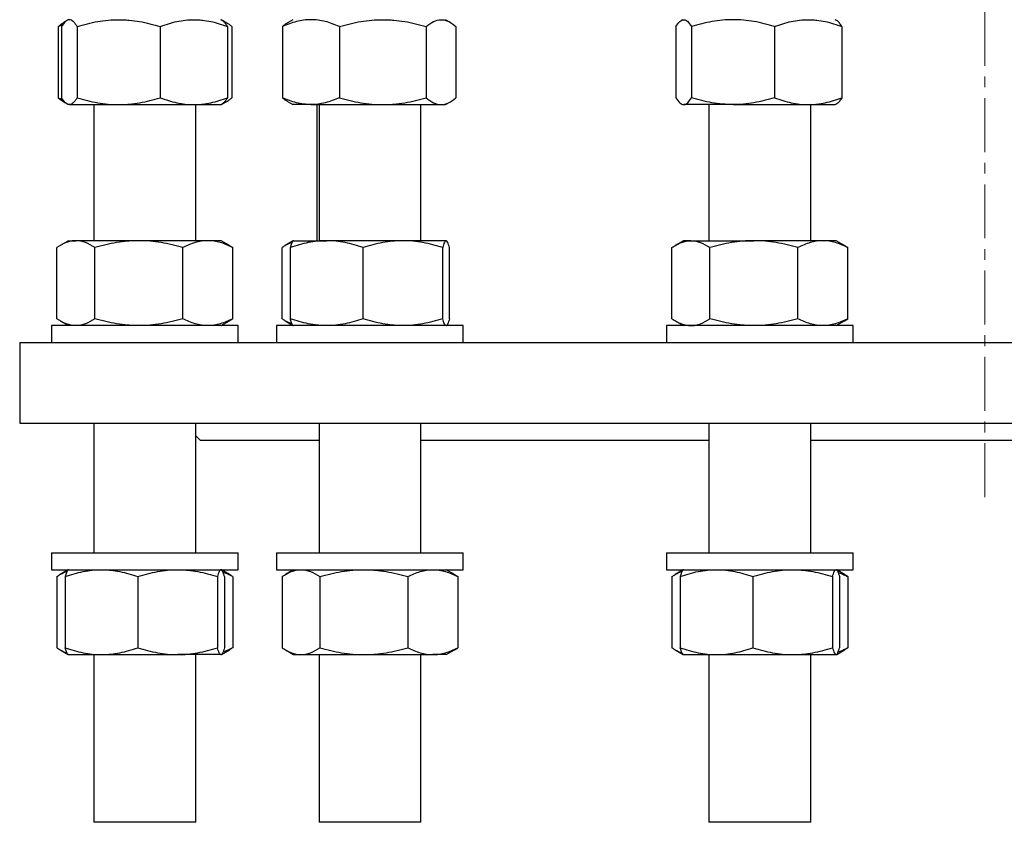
# Model space of a CAD drawing. Header units: millimetres. Extents: x 19 to 951, y 36 to 957.
# Tile 1 of 9: x 31 to 263, y 36 to 225. Entities that reach past the tile are written whole.
import ezdxf

# ---------------------------------------------------------------- set-up
doc = ezdxf.new("R2010")
doc.units = ezdxf.units.MM
doc.linetypes.add('CENTERX2', pattern=[20.32, 12.7, -2.54, 2.54, -2.54])
doc.layers.add('FORMAT', color=7, linetype='Continuous')

msp = doc.modelspace()

# ---------------------------------------------------------------- linework, layer by layer
at = {"color": 7, "linetype": 'Continuous', "lineweight": 25}
for p, q in [((40.49, 223.29), (41.56, 223.74)), ((40.49, 223.29), (40.49, 206.51)), ((41.26, 223.29), (41.26, 206.51)), ((42.18, 224.46), (41.81, 224.24)), ((42.82, 224.9), (42.52, 224.73)), ((44.94, 223.29), (44.94, 206.51)), ((64.5, 223.29), (64.5, 206.51)), ((79.11, 224.73), (78.82, 224.9)), ((80.07, 224.25), (78.94, 224.9)), ((80.37, 223.29), (80.37, 206.51)), ((81.4, 223.29), (81.4, 206.51)), ((93.31, 223.29), (93.31, 206.51)), ((95.77, 224.9), (94.64, 224.24)), ((106.73, 223.29), (106.73, 206.51)), ((127.19, 223.29), (127.19, 206.51)), ((132.9, 224.24), (131.77, 224.9)), ((134.22, 223.29), (134.22, 206.51)), ((186.05, 223.29), (186.05, 206.51)), ((187.61, 224.9), (187.31, 224.73)), ((189.73, 223.29), (189.73, 206.51)), ((209.29, 223.29), (209.29, 206.51)), ((223.9, 224.73), (223.61, 224.9)), ((225.16, 223.29), (225.16, 206.51)), ((40.49, 206.51), (41.56, 206.06)), ((41.81, 205.55), (42.18, 205.34)), ((42.52, 205.07), (42.82, 204.9)), ((43.1, 204.9), (42.82, 204.9)), ((43.1, 204.9), (54.72, 204.9)), ((48.88, 204.9), (48.88, 172.84)), ((54.72, 204.9), (72.44, 204.9)), ((72.44, 204.9), (78.82, 204.9)), ((72.88, 172.84), (72.88, 204.9)), ((78.82, 204.9), (79.11, 205.07)), ((78.82, 204.9), (78.94, 204.9)), ((78.94, 204.9), (80.07, 205.55)), ((94.64, 205.55), (95.77, 204.9)), ((100.02, 204.9), (95.77, 204.9)), ((100.02, 204.9), (116.96, 204.9)), ((101.39, 204.9), (101.39, 172.84)), ((101.94, 204.9), (101.94, 172.84)), ((116.96, 204.9), (130.71, 204.9)), ((125.94, 172.84), (125.94, 204.9)), ((130.71, 204.9), (131.77, 204.9)), ((131.77, 204.9), (132.9, 205.55)), ((187.31, 205.07), (187.61, 204.9)), ((187.61, 204.9), (187.89, 204.9)), ((199.51, 204.9), (187.89, 204.9)), ((193.84, 204.9), (193.84, 172.84)), ((199.51, 204.9), (217.23, 204.9)), ((217.23, 204.9), (223.61, 204.9)), ((217.84, 172.84), (217.84, 204.9)), ((223.61, 204.9), (223.9, 205.07)), ((42.88, 172.84), (40.93, 171.71)), ((42.88, 172.84), (44.64, 172.84)), ((59.48, 172.84), (44.64, 172.84)), ((75.72, 172.84), (59.48, 172.84)), ((78.88, 172.84), (75.72, 172.84)), ((80.83, 171.71), (78.88, 172.84)), ((95.88, 172.81), (93.99, 171.71)), ((95.94, 172.84), (95.88, 172.81)), ((95.94, 172.84), (103.75, 172.84)), ((121.7, 172.84), (103.75, 172.84)), ((131.88, 172.84), (121.7, 172.84)), ((131.94, 172.84), (131.88, 172.84)), ((132, 172.8), (131.94, 172.84)), ((187.84, 172.84), (185.88, 171.71)), ((189.6, 172.84), (187.84, 172.84)), ((189.6, 172.84), (204.44, 172.84)), ((220.68, 172.84), (204.44, 172.84)), ((223.84, 172.84), (220.68, 172.84)), ((225.79, 171.71), (223.84, 172.84)), ((40.16, 154.44), (40.16, 171.23)), ((49.12, 154.44), (49.12, 171.23)), ((69.84, 154.44), (69.84, 171.23)), ((81.6, 154.44), (81.6, 171.23)), ((93.22, 154.44), (93.22, 171.23)), ((95.18, 154.44), (95.18, 171.23)), ((112.32, 154.44), (112.32, 171.23)), ((131.08, 154.44), (131.08, 171.23)), ((132.69, 154.44), (132.69, 171.23)), ((185.11, 154.44), (185.11, 171.23)), ((194.08, 154.44), (194.08, 171.23)), ((214.8, 154.44), (214.8, 171.23)), ((225.79, 171.71), (226.56, 171.23)), ((226.56, 154.44), (226.56, 171.23)), ((40.93, 153.96), (42.88, 152.84)), ((78.88, 152.84), (80.83, 153.96)), ((93.99, 153.96), (95.88, 152.87)), ((185.88, 153.97), (187.84, 152.84)), ((223.84, 152.84), (225.79, 153.96)), ((225.79, 153.97), (226.56, 154.44)), ((38.88, 152.84), (38.88, 148.84)), ((82.88, 152.84), (38.88, 152.84)), ((82.88, 148.84), (82.88, 152.84)), ((91.94, 152.84), (91.94, 148.84)), ((135.94, 152.84), (91.94, 152.84)), ((95.88, 152.87), (95.94, 152.84)), ((131.94, 152.84), (132, 152.87)), ((135.94, 148.84), (135.94, 152.84)), ((183.84, 152.84), (183.84, 148.84)), ((185.47, 152.84), (183.84, 152.84)), ((227.84, 152.84), (185.47, 152.84)), ((227.84, 148.84), (227.84, 152.84)), ((31.39, 148.84), (31.39, 129.84)), ((31.39, 148.84), (486.39, 148.84)), ((31.39, 129.84), (486.39, 129.84)), ((48.88, 129.84), (48.88, 99.34)), ((72.88, 99.34), (72.88, 129.84)), ((101.94, 129.84), (101.94, 99.34)), ((125.94, 99.34), (125.94, 129.84)), ((193.84, 129.84), (193.84, 99.34)), ((217.84, 99.34), (217.84, 129.84)), ((72.88, 126.85), (73.89, 125.84)), ((73.89, 125.84), (101.94, 125.84)), ((125.94, 125.84), (193.84, 125.84)), ((217.84, 125.84), (299.95, 125.84)), ((38.88, 99.34), (38.88, 95.34)), ((38.88, 99.34), (44.28, 99.34)), ((44.28, 99.34), (82.88, 99.34)), ((82.88, 95.34), (82.88, 99.34)), ((91.94, 99.34), (91.94, 95.34)), ((91.94, 99.34), (106.78, 99.34)), ((106.78, 99.34), (135.94, 99.34)), ((135.94, 95.34), (135.94, 99.34)), ((183.84, 99.34), (183.84, 95.34)), ((183.84, 99.34), (210.04, 99.34)), ((210.04, 99.34), (227.84, 99.34)), ((227.84, 95.34), (227.84, 99.34)), ((38.88, 95.34), (44.28, 95.34)), ((42.82, 95.3), (40.94, 94.22)), ((42.88, 95.34), (42.82, 95.3)), ((44.28, 95.34), (82.88, 95.34)), ((78.94, 95.3), (78.88, 95.34)), ((80.81, 94.22), (78.96, 95.29)), ((91.94, 95.34), (106.78, 95.34)), ((95.94, 95.34), (94, 94.22)), ((106.78, 95.34), (135.94, 95.34)), ((133.87, 94.22), (131.94, 95.34)), ((183.84, 95.34), (210.04, 95.34)), ((187.77, 95.3), (185.9, 94.22)), ((187.84, 95.34), (187.77, 95.3)), ((210.04, 95.34), (227.84, 95.34)), ((223.9, 95.3), (223.84, 95.34)), ((225.77, 94.22), (223.94, 95.28)), ((40.16, 93.73), (40.16, 76.94)), ((42.11, 93.73), (42.11, 76.94)), ((59.23, 93.73), (59.23, 76.94)), ((78, 93.73), (78, 76.94)), ((79.65, 93.73), (79.65, 76.94)), ((81.6, 93.73), (81.6, 76.94)), ((93.22, 93.73), (93.22, 76.94)), ((102.15, 93.73), (102.15, 76.94)), ((122.87, 93.73), (122.87, 76.94)), ((133.87, 94.22), (134.66, 93.73)), ((134.66, 93.73), (134.66, 76.94)), ((185.12, 93.73), (185.12, 76.94)), ((187.07, 93.73), (187.07, 76.94)), ((204.19, 93.73), (204.19, 76.94)), ((222.95, 93.73), (222.95, 76.94)), ((224.6, 93.73), (224.6, 76.94)), ((226.56, 93.73), (226.56, 76.94)), ((133.87, 76.46), (134.66, 76.94)), ((40.94, 76.45), (42.82, 75.37)), ((42.82, 75.37), (42.88, 75.34)), ((42.88, 75.34), (50.67, 75.34)), ((48.88, 75.34), (48.88, 35.84)), ((50.67, 75.34), (68.61, 75.34)), ((78.82, 75.34), (68.61, 75.34)), ((72.88, 35.84), (72.88, 75.34)), ((78.82, 75.34), (78.88, 75.34)), ((78.88, 75.34), (78.94, 75.37)), ((78.96, 75.39), (80.81, 76.45)), ((94, 76.46), (95.94, 75.34)), ((95.94, 75.34), (97.68, 75.34)), ((97.68, 75.34), (112.51, 75.34)), ((101.94, 75.34), (101.94, 35.84)), ((112.51, 75.34), (128.76, 75.34)), ((125.94, 35.84), (125.94, 75.34)), ((131.94, 75.34), (128.76, 75.34)), ((131.94, 75.34), (133.87, 76.45)), ((185.9, 76.45), (187.77, 75.37)), ((187.77, 75.37), (187.84, 75.34)), ((187.84, 75.34), (195.63, 75.34)), ((193.84, 75.34), (193.84, 35.84)), ((195.63, 75.34), (213.57, 75.34)), ((213.57, 75.34), (223.78, 75.34)), ((217.84, 35.84), (217.84, 75.34)), ((223.84, 75.34), (223.78, 75.34)), ((223.84, 75.34), (223.9, 75.37)), ((223.94, 75.39), (225.77, 76.45)), ((71.37, 35.84), (48.88, 35.84)), ((72.88, 35.84), (71.37, 35.84)), ((125.94, 35.84), (101.94, 35.84)), ((217.84, 35.84), (193.84, 35.84))]:
    msp.add_line(p, q, dxfattribs=at)
for points, knots in [([(40.49, 223.29), (40.75, 223.51), (41.18, 223.87), (41.63, 224.13), (41.81, 224.24)], [0, 0, 0, 0, 0.593092, 1, 1, 1, 1]), ([(43.1, 224.9), (42.95, 224.9), (42.79, 224.86), (42.48, 224.71), (42.32, 224.6), (41.86, 224.18), (41.56, 223.78), (41.26, 223.29)], [0, 0, 0, 0, 0.25, 0.25, 0.5, 0.5, 1, 1, 1, 1]), ([(44.94, 223.29), (44.8, 223.54), (44.64, 223.76), (44.34, 224.16), (44.18, 224.33), (43.72, 224.75), (43.41, 224.9), (43.1, 224.9)], [0, 0, 0, 0, 0.25, 0.25, 0.5, 0.5, 1, 1, 1, 1]), ([(44.94, 223.29), (46.54, 223.78), (48.16, 224.19), (51.41, 224.75), (53.06, 224.9), (54.72, 224.9)], [0, 0, 0, 0, 0.5, 0.5, 1, 1, 1, 1]), ([(54.72, 224.9), (55.14, 224.9), (55.56, 224.89), (56.39, 224.85), (56.8, 224.82), (58.04, 224.71), (58.85, 224.61), (61.3, 224.19), (62.91, 223.78), (64.5, 223.29)], [0, 0, 0, 0, 0.125, 0.125, 0.25, 0.25, 0.5, 0.5, 1, 1, 1, 1]), ([(64.5, 223.29), (65.8, 223.78), (67.11, 224.19), (69.75, 224.75), (71.09, 224.9), (72.44, 224.9)], [0, 0, 0, 0, 0.5, 0.5, 1, 1, 1, 1]), ([(72.44, 224.9), (72.78, 224.9), (73.11, 224.89), (73.79, 224.85), (74.12, 224.82), (75.13, 224.71), (75.79, 224.61), (77.77, 224.19), (79.08, 223.78), (80.37, 223.29)], [0, 0, 0, 0, 0.125, 0.125, 0.25, 0.25, 0.5, 0.5, 1, 1, 1, 1]), ([(80.37, 223.29), (80.24, 223.5), (79.99, 223.9), (79.61, 224.33), (79.33, 224.61), (79.16, 224.69), (79.11, 224.72)], [0, 0, 0, 0, 0.3273098, 0.6049111, 0.8824797, 1, 1, 1, 1]), ([(79.27, 224.62), (79.32, 224.61), (79.59, 224.52), (80.08, 224.25), (80.74, 223.83), (81.18, 223.47), (81.4, 223.29)], [0, 0, 0, 0, 0.0657031, 0.3749256, 0.6874473, 1, 1, 1, 1]), ([(100.02, 224.9), (99.46, 224.9), (98.89, 224.86), (97.74, 224.71), (97.18, 224.6), (95.5, 224.18), (94.4, 223.78), (93.31, 223.29)], [0, 0, 0, 0, 0.25, 0.25, 0.5, 0.5, 1, 1, 1, 1]), ([(94.64, 224.24), (94.56, 224.19), (94.29, 224.05), (93.85, 223.73), (93.49, 223.44), (93.31, 223.29)], [0, 0, 0, 0, 0.180975, 0.590539, 1, 1, 1, 1]), ([(106.73, 223.29), (106.19, 223.54), (105.63, 223.76), (104.52, 224.16), (103.96, 224.33), (102.28, 224.75), (101.16, 224.9), (100.02, 224.9)], [0, 0, 0, 0, 0.25, 0.25, 0.5, 0.5, 1, 1, 1, 1]), ([(106.73, 223.29), (108.41, 223.78), (110.09, 224.19), (113.5, 224.75), (115.22, 224.9), (116.96, 224.9)], [0, 0, 0, 0, 0.5, 0.5, 1, 1, 1, 1]), ([(116.96, 224.9), (117.39, 224.9), (117.83, 224.89), (118.7, 224.85), (119.13, 224.82), (120.42, 224.71), (121.28, 224.61), (123.84, 224.19), (125.52, 223.78), (127.19, 223.29)], [0, 0, 0, 0, 0.125, 0.125, 0.25, 0.25, 0.5, 0.5, 1, 1, 1, 1]), ([(127.19, 223.29), (127.76, 223.78), (128.34, 224.19), (129.51, 224.75), (130.11, 224.9), (130.71, 224.9)], [0, 0, 0, 0, 0.5, 0.5, 1, 1, 1, 1]), ([(130.71, 224.9), (130.86, 224.9), (131.01, 224.89), (131.3, 224.85), (131.45, 224.82), (131.9, 224.71), (132.19, 224.61), (133.07, 224.19), (133.65, 223.78), (134.22, 223.29)], [0, 0, 0, 0, 0.125, 0.125, 0.25, 0.25, 0.5, 0.5, 1, 1, 1, 1]), ([(186.05, 223.29), (186.35, 223.78), (186.65, 224.19), (187.27, 224.75), (187.58, 224.9), (187.89, 224.9)], [0, 0, 0, 0, 0.5, 0.5, 1, 1, 1, 1]), ([(187.89, 224.9), (187.97, 224.9), (188.05, 224.89), (188.2, 224.85), (188.28, 224.82), (188.52, 224.71), (188.67, 224.61), (189.13, 224.19), (189.43, 223.78), (189.73, 223.29)], [0, 0, 0, 0, 0.125, 0.125, 0.25, 0.25, 0.5, 0.5, 1, 1, 1, 1]), ([(199.51, 224.9), (198.68, 224.9), (197.85, 224.86), (196.19, 224.71), (195.37, 224.6), (192.92, 224.18), (191.32, 223.78), (189.73, 223.29)], [0, 0, 0, 0, 0.25, 0.25, 0.5, 0.5, 1, 1, 1, 1]), ([(209.29, 223.29), (208.49, 223.54), (207.69, 223.76), (206.07, 224.16), (205.26, 224.33), (202.81, 224.75), (201.17, 224.9), (199.51, 224.9)], [0, 0, 0, 0, 0.25, 0.25, 0.5, 0.5, 1, 1, 1, 1]), ([(209.29, 223.29), (210.59, 223.78), (211.9, 224.19), (214.54, 224.75), (215.88, 224.9), (217.23, 224.9)], [0, 0, 0, 0, 0.5, 0.5, 1, 1, 1, 1]), ([(217.23, 224.9), (217.56, 224.9), (217.9, 224.89), (218.58, 224.85), (218.91, 224.82), (219.92, 224.71), (220.58, 224.61), (222.56, 224.19), (223.87, 223.78), (225.16, 223.29)], [0, 0, 0, 0, 0.125, 0.125, 0.25, 0.25, 0.5, 0.5, 1, 1, 1, 1]), ([(225.16, 223.29), (225.06, 223.45), (224.87, 223.76), (224.57, 224.15), (224.26, 224.47), (224.04, 224.66), (223.91, 224.72), (223.9, 224.72)], [0, 0, 0, 0, 0.238547, 0.477162, 0.715652, 0.958646, 1, 1, 1, 1]), ([(40.49, 206.51), (40.75, 206.29), (41.18, 205.93), (41.63, 205.67), (41.81, 205.56)], [0, 0, 0, 0, 0.593092, 1, 1, 1, 1]), ([(43.1, 204.9), (42.95, 204.9), (42.79, 204.94), (42.48, 205.09), (42.32, 205.2), (41.86, 205.62), (41.56, 206.02), (41.26, 206.51)], [0, 0, 0, 0, 0.25, 0.25, 0.5, 0.5, 1, 1, 1, 1]), ([(44.94, 206.51), (44.8, 206.26), (44.64, 206.04), (44.34, 205.64), (44.18, 205.47), (43.72, 205.05), (43.41, 204.9), (43.1, 204.9)], [0, 0, 0, 0, 0.25, 0.25, 0.5, 0.5, 1, 1, 1, 1]), ([(44.94, 206.51), (46.54, 206.02), (48.16, 205.61), (51.41, 205.05), (53.06, 204.9), (54.72, 204.9)], [0, 0, 0, 0, 0.5, 0.5, 1, 1, 1, 1]), ([(54.72, 204.9), (55.14, 204.9), (55.56, 204.91), (56.39, 204.95), (56.8, 204.97), (58.04, 205.08), (58.85, 205.19), (61.3, 205.61), (62.91, 206.02), (64.5, 206.51)], [0, 0, 0, 0, 0.125, 0.125, 0.25, 0.25, 0.5, 0.5, 1, 1, 1, 1]), ([(64.5, 206.51), (65.8, 206.02), (67.11, 205.61), (69.75, 205.05), (71.09, 204.9), (72.44, 204.9)], [0, 0, 0, 0, 0.5, 0.5, 1, 1, 1, 1]), ([(72.44, 204.9), (72.78, 204.9), (73.11, 204.91), (73.79, 204.95), (74.12, 204.97), (75.13, 205.08), (75.79, 205.19), (77.77, 205.61), (79.08, 206.02), (80.37, 206.51)], [0, 0, 0, 0, 0.125, 0.125, 0.25, 0.25, 0.5, 0.5, 1, 1, 1, 1]), ([(80.37, 206.51), (80.24, 206.3), (79.99, 205.9), (79.61, 205.47), (79.33, 205.19), (79.16, 205.11), (79.11, 205.08)], [0, 0, 0, 0, 0.32731, 0.604911, 0.88248, 1, 1, 1, 1]), ([(79.27, 205.18), (79.32, 205.19), (79.59, 205.28), (80.08, 205.55), (80.74, 205.97), (81.18, 206.33), (81.4, 206.51)], [0, 0, 0, 0, 0.065703, 0.374926, 0.687447, 1, 1, 1, 1]), ([(100.02, 204.9), (99.46, 204.9), (98.89, 204.94), (97.74, 205.09), (97.18, 205.2), (95.5, 205.62), (94.4, 206.02), (93.31, 206.51)], [0, 0, 0, 0, 0.25, 0.25, 0.5, 0.5, 1, 1, 1, 1]), ([(94.64, 205.56), (94.56, 205.61), (94.29, 205.75), (93.85, 206.07), (93.49, 206.36), (93.31, 206.51)], [0, 0, 0, 0, 0.180975, 0.590539, 1, 1, 1, 1]), ([(106.73, 206.51), (106.19, 206.26), (105.63, 206.04), (104.52, 205.64), (103.96, 205.47), (102.28, 205.05), (101.16, 204.9), (100.02, 204.9)], [0, 0, 0, 0, 0.25, 0.25, 0.5, 0.5, 1, 1, 1, 1]), ([(106.73, 206.51), (108.41, 206.02), (110.09, 205.61), (113.5, 205.05), (115.22, 204.9), (116.96, 204.9)], [0, 0, 0, 0, 0.5, 0.5, 1, 1, 1, 1]), ([(116.96, 204.9), (117.39, 204.9), (117.83, 204.91), (118.7, 204.95), (119.13, 204.97), (120.42, 205.08), (121.28, 205.19), (123.84, 205.61), (125.52, 206.02), (127.19, 206.51)], [0, 0, 0, 0, 0.125, 0.125, 0.25, 0.25, 0.5, 0.5, 1, 1, 1, 1]), ([(127.19, 206.51), (127.76, 206.02), (128.34, 205.61), (129.51, 205.05), (130.11, 204.9), (130.71, 204.9)], [0, 0, 0, 0, 0.5, 0.5, 1, 1, 1, 1]), ([(130.71, 204.9), (130.86, 204.9), (131.01, 204.91), (131.3, 204.95), (131.45, 204.97), (131.9, 205.08), (132.19, 205.19), (133.07, 205.61), (133.65, 206.02), (134.22, 206.51)], [0, 0, 0, 0, 0.125, 0.125, 0.25, 0.25, 0.5, 0.5, 1, 1, 1, 1]), ([(186.05, 206.51), (186.35, 206.02), (186.65, 205.61), (187.27, 205.05), (187.58, 204.9), (187.89, 204.9)], [0, 0, 0, 0, 0.5, 0.5, 1, 1, 1, 1]), ([(187.89, 204.9), (187.97, 204.9), (188.05, 204.91), (188.2, 204.95), (188.28, 204.97), (188.52, 205.08), (188.67, 205.19), (189.13, 205.61), (189.43, 206.02), (189.73, 206.51)], [0, 0, 0, 0, 0.125, 0.125, 0.25, 0.25, 0.5, 0.5, 1, 1, 1, 1]), ([(199.51, 204.9), (198.68, 204.9), (197.85, 204.94), (196.19, 205.09), (195.37, 205.2), (192.92, 205.62), (191.32, 206.02), (189.73, 206.51)], [0, 0, 0, 0, 0.25, 0.25, 0.5, 0.5, 1, 1, 1, 1]), ([(209.29, 206.51), (208.49, 206.26), (207.69, 206.04), (206.07, 205.64), (205.26, 205.47), (202.81, 205.05), (201.17, 204.9), (199.51, 204.9)], [0, 0, 0, 0, 0.25, 0.25, 0.5, 0.5, 1, 1, 1, 1]), ([(209.29, 206.51), (210.59, 206.02), (211.9, 205.61), (214.54, 205.05), (215.88, 204.9), (217.23, 204.9)], [0, 0, 0, 0, 0.5, 0.5, 1, 1, 1, 1]), ([(217.23, 204.9), (217.56, 204.9), (217.9, 204.91), (218.58, 204.95), (218.91, 204.97), (219.92, 205.08), (220.58, 205.19), (222.56, 205.61), (223.87, 206.02), (225.16, 206.51)], [0, 0, 0, 0, 0.125, 0.125, 0.25, 0.25, 0.5, 0.5, 1, 1, 1, 1]), ([(225.16, 206.51), (225.06, 206.35), (224.87, 206.04), (224.57, 205.65), (224.26, 205.33), (224.04, 205.14), (223.91, 205.08), (223.9, 205.07)], [0, 0, 0, 0, 0.238547, 0.477162, 0.715652, 0.958646, 1, 1, 1, 1]), ([(44.64, 172.84), (44.45, 172.84), (44.26, 172.83), (43.88, 172.79), (43.69, 172.76), (43.12, 172.65), (42.75, 172.54), (41.63, 172.12), (40.89, 171.72), (40.16, 171.23)], [0, 0, 0, 0, 0.125, 0.125, 0.25, 0.25, 0.5, 0.5, 1, 1, 1, 1]), ([(49.12, 171.23), (48.39, 171.72), (47.65, 172.12), (46.16, 172.68), (45.4, 172.84), (44.64, 172.84)], [0, 0, 0, 0, 0.5, 0.5, 1, 1, 1, 1]), ([(59.48, 172.84), (59.04, 172.84), (58.6, 172.83), (57.72, 172.79), (57.28, 172.76), (55.97, 172.65), (55.1, 172.54), (52.52, 172.12), (50.81, 171.72), (49.12, 171.23)], [0, 0, 0, 0, 0.125, 0.125, 0.25, 0.25, 0.5, 0.5, 1, 1, 1, 1]), ([(69.84, 171.23), (68.15, 171.72), (66.44, 172.12), (62.99, 172.68), (61.25, 172.84), (59.48, 172.84)], [0, 0, 0, 0, 0.5, 0.5, 1, 1, 1, 1]), ([(75.72, 172.84), (75.22, 172.84), (74.72, 172.8), (73.72, 172.65), (73.23, 172.54), (71.76, 172.12), (70.79, 171.71), (69.84, 171.23)], [0, 0, 0, 0, 0.25, 0.25, 0.5, 0.5, 1, 1, 1, 1]), ([(81.6, 171.23), (81.12, 171.47), (80.64, 171.7), (79.66, 172.1), (79.17, 172.27), (77.7, 172.69), (76.72, 172.84), (75.72, 172.84)], [0, 0, 0, 0, 0.25, 0.25, 0.5, 0.5, 1, 1, 1, 1]), ([(95.62, 172.46), (95.51, 172.43), (95.17, 172.31), (94.59, 172.05), (93.9, 171.67), (93.44, 171.38), (93.22, 171.23)], [0, 0, 0, 0, 0.132342, 0.421498, 0.710786, 1, 1, 1, 1]), ([(103.75, 172.84), (103.39, 172.84), (103.02, 172.83), (102.3, 172.79), (101.93, 172.76), (100.85, 172.65), (100.13, 172.54), (97.99, 172.12), (96.58, 171.72), (95.18, 171.23)], [0, 0, 0, 0, 0.125, 0.125, 0.25, 0.25, 0.5, 0.5, 1, 1, 1, 1]), ([(95.88, 172.8), (95.85, 172.78), (95.77, 172.73), (95.64, 172.53), (95.49, 172.2), (95.33, 171.76), (95.23, 171.41), (95.18, 171.23)], [0, 0, 0, 0, 0.128217, 0.344984, 0.561773, 0.780876, 1, 1, 1, 1]), ([(112.32, 171.23), (110.92, 171.72), (109.51, 172.12), (106.66, 172.68), (105.21, 172.84), (103.75, 172.84)], [0, 0, 0, 0, 0.5, 0.5, 1, 1, 1, 1]), ([(121.7, 172.84), (121.3, 172.84), (120.9, 172.83), (120.11, 172.79), (119.71, 172.76), (118.52, 172.65), (117.74, 172.54), (115.4, 172.12), (113.85, 171.72), (112.32, 171.23)], [0, 0, 0, 0, 0.125, 0.125, 0.25, 0.25, 0.5, 0.5, 1, 1, 1, 1]), ([(131.08, 171.23), (129.54, 171.72), (128, 172.12), (124.87, 172.68), (123.3, 172.84), (121.7, 172.84)], [0, 0, 0, 0, 0.5, 0.5, 1, 1, 1, 1]), ([(131.88, 172.84), (131.81, 172.84), (131.75, 172.8), (131.61, 172.65), (131.54, 172.54), (131.34, 172.12), (131.21, 171.71), (131.08, 171.23)], [0, 0, 0, 0, 0.25, 0.25, 0.5, 0.5, 1, 1, 1, 1]), ([(132.69, 171.23), (132.62, 171.47), (132.56, 171.7), (132.42, 172.1), (132.36, 172.27), (132.15, 172.69), (132.02, 172.84), (131.88, 172.84)], [0, 0, 0, 0, 0.25, 0.25, 0.5, 0.5, 1, 1, 1, 1]), ([(185.11, 171.23), (185.48, 171.47), (185.85, 171.7), (186.59, 172.1), (186.96, 172.27), (188.09, 172.69), (188.84, 172.84), (189.6, 172.84)], [0, 0, 0, 0, 0.25, 0.25, 0.5, 0.5, 1, 1, 1, 1]), ([(189.6, 172.84), (189.97, 172.84), (190.36, 172.8), (191.12, 172.65), (191.5, 172.54), (192.62, 172.12), (193.35, 171.71), (194.08, 171.23)], [0, 0, 0, 0, 0.25, 0.25, 0.5, 0.5, 1, 1, 1, 1]), ([(204.44, 172.84), (204, 172.84), (203.56, 172.83), (202.68, 172.79), (202.24, 172.76), (200.93, 172.65), (200.06, 172.54), (197.47, 172.12), (195.77, 171.72), (194.08, 171.23)], [0, 0, 0, 0, 0.125, 0.125, 0.25, 0.25, 0.5, 0.5, 1, 1, 1, 1]), ([(214.8, 171.23), (213.1, 171.72), (211.4, 172.12), (207.95, 172.68), (206.2, 172.84), (204.44, 172.84)], [0, 0, 0, 0, 0.5, 0.5, 1, 1, 1, 1]), ([(220.68, 172.84), (220.43, 172.84), (220.18, 172.83), (219.68, 172.79), (219.43, 172.76), (218.69, 172.65), (218.19, 172.54), (216.73, 172.12), (215.76, 171.72), (214.8, 171.23)], [0, 0, 0, 0, 0.125, 0.125, 0.25, 0.25, 0.5, 0.5, 1, 1, 1, 1]), ([(226.56, 171.23), (225.6, 171.72), (224.63, 172.12), (222.67, 172.68), (221.68, 172.84), (220.68, 172.84)], [0, 0, 0, 0, 0.5, 0.5, 1, 1, 1, 1]), ([(80.83, 171.71), (80.86, 171.69), (81.12, 171.55), (81.37, 171.38), (81.6, 171.23)], [0, 0, 0, 0, 0.1090885, 1, 1, 1, 1]), ([(44.64, 152.84), (44.45, 152.84), (44.26, 152.85), (43.88, 152.88), (43.69, 152.91), (43.12, 153.02), (42.75, 153.13), (41.63, 153.55), (40.89, 153.96), (40.16, 154.44)], [0, 0, 0, 0, 0.125, 0.125, 0.25, 0.25, 0.5, 0.5, 1, 1, 1, 1]), ([(49.12, 154.44), (48.39, 153.95), (47.65, 153.55), (46.16, 152.99), (45.4, 152.84), (44.64, 152.84)], [0, 0, 0, 0, 0.5, 0.5, 1, 1, 1, 1]), ([(59.48, 152.84), (59.04, 152.84), (58.6, 152.85), (57.72, 152.88), (57.28, 152.91), (55.97, 153.02), (55.1, 153.13), (52.52, 153.55), (50.81, 153.96), (49.12, 154.44)], [0, 0, 0, 0, 0.125, 0.125, 0.25, 0.25, 0.5, 0.5, 1, 1, 1, 1]), ([(69.84, 154.44), (68.15, 153.95), (66.44, 153.55), (62.99, 152.99), (61.25, 152.84), (59.48, 152.84)], [0, 0, 0, 0, 0.5, 0.5, 1, 1, 1, 1]), ([(75.72, 152.84), (75.22, 152.84), (74.72, 152.87), (73.72, 153.02), (73.23, 153.13), (71.76, 153.56), (70.79, 153.96), (69.84, 154.44)], [0, 0, 0, 0, 0.25, 0.25, 0.5, 0.5, 1, 1, 1, 1]), ([(81.6, 154.44), (81.12, 154.2), (80.64, 153.98), (79.66, 153.58), (79.17, 153.41), (77.7, 152.99), (76.72, 152.84), (75.72, 152.84)], [0, 0, 0, 0, 0.25, 0.25, 0.5, 0.5, 1, 1, 1, 1]), ([(80.83, 153.97), (80.86, 153.98), (81.12, 154.12), (81.37, 154.29), (81.6, 154.44)], [0, 0, 0, 0, 0.109088, 1, 1, 1, 1]), ([(95.62, 153.21), (95.51, 153.25), (95.17, 153.36), (94.59, 153.63), (93.9, 154), (93.44, 154.3), (93.22, 154.44)], [0, 0, 0, 0, 0.132342, 0.421498, 0.710786, 1, 1, 1, 1]), ([(103.75, 152.84), (103.39, 152.84), (103.02, 152.85), (102.3, 152.88), (101.93, 152.91), (100.85, 153.02), (100.13, 153.13), (97.99, 153.55), (96.58, 153.96), (95.18, 154.44)], [0, 0, 0, 0, 0.125, 0.125, 0.25, 0.25, 0.5, 0.5, 1, 1, 1, 1]), ([(95.88, 152.87), (95.85, 152.89), (95.77, 152.95), (95.64, 153.15), (95.49, 153.48), (95.33, 153.91), (95.23, 154.27), (95.18, 154.44)], [0, 0, 0, 0, 0.128217, 0.344984, 0.561773, 0.780876, 1, 1, 1, 1]), ([(112.32, 154.44), (110.92, 153.95), (109.51, 153.55), (106.66, 152.99), (105.21, 152.84), (103.75, 152.84)], [0, 0, 0, 0, 0.5, 0.5, 1, 1, 1, 1]), ([(121.7, 152.84), (121.3, 152.84), (120.9, 152.85), (120.11, 152.88), (119.71, 152.91), (118.52, 153.02), (117.74, 153.13), (115.4, 153.55), (113.85, 153.96), (112.32, 154.44)], [0, 0, 0, 0, 0.125, 0.125, 0.25, 0.25, 0.5, 0.5, 1, 1, 1, 1]), ([(131.08, 154.44), (129.54, 153.95), (128, 153.55), (124.87, 152.99), (123.3, 152.84), (121.7, 152.84)], [0, 0, 0, 0, 0.5, 0.5, 1, 1, 1, 1]), ([(131.88, 152.84), (131.81, 152.84), (131.75, 152.87), (131.61, 153.02), (131.54, 153.13), (131.34, 153.56), (131.21, 153.96), (131.08, 154.44)], [0, 0, 0, 0, 0.25, 0.25, 0.5, 0.5, 1, 1, 1, 1]), ([(132.69, 154.44), (132.62, 154.2), (132.56, 153.98), (132.42, 153.58), (132.36, 153.41), (132.15, 152.99), (132.02, 152.84), (131.88, 152.84)], [0, 0, 0, 0, 0.25, 0.25, 0.5, 0.5, 1, 1, 1, 1]), ([(185.11, 154.44), (185.48, 154.2), (185.85, 153.98), (186.59, 153.58), (186.96, 153.41), (188.09, 152.99), (188.84, 152.84), (189.6, 152.84)], [0, 0, 0, 0, 0.25, 0.25, 0.5, 0.5, 1, 1, 1, 1]), ([(189.6, 152.84), (189.97, 152.84), (190.36, 152.87), (191.12, 153.02), (191.5, 153.13), (192.62, 153.56), (193.35, 153.96), (194.08, 154.44)], [0, 0, 0, 0, 0.25, 0.25, 0.5, 0.5, 1, 1, 1, 1]), ([(204.44, 152.84), (204, 152.84), (203.56, 152.85), (202.68, 152.88), (202.24, 152.91), (200.93, 153.02), (200.06, 153.13), (197.47, 153.55), (195.77, 153.96), (194.08, 154.44)], [0, 0, 0, 0, 0.125, 0.125, 0.25, 0.25, 0.5, 0.5, 1, 1, 1, 1]), ([(214.8, 154.44), (213.1, 153.95), (211.4, 153.55), (207.95, 152.99), (206.2, 152.84), (204.44, 152.84)], [0, 0, 0, 0, 0.5, 0.5, 1, 1, 1, 1]), ([(220.68, 152.84), (220.43, 152.84), (220.18, 152.85), (219.68, 152.88), (219.43, 152.91), (218.69, 153.02), (218.19, 153.13), (216.73, 153.55), (215.76, 153.96), (214.8, 154.44)], [0, 0, 0, 0, 0.125, 0.125, 0.25, 0.25, 0.5, 0.5, 1, 1, 1, 1]), ([(226.56, 154.44), (225.6, 153.95), (224.63, 153.55), (222.67, 152.99), (221.68, 152.84), (220.68, 152.84)], [0, 0, 0, 0, 0.5, 0.5, 1, 1, 1, 1]), ([(42.11, 93.73), (43.51, 94.22), (44.92, 94.62), (47.77, 95.18), (49.21, 95.34), (50.67, 95.34)], [0, 0, 0, 0, 0.5, 0.5, 1, 1, 1, 1]), ([(42.82, 95.3), (42.79, 95.28), (42.71, 95.22), (42.58, 95.03), (42.42, 94.7), (42.26, 94.26), (42.16, 93.91), (42.11, 93.73)], [0, 0, 0, 0, 0.125285, 0.342781, 0.560299, 0.780139, 1, 1, 1, 1]), ([(50.67, 95.34), (51.03, 95.34), (51.4, 95.33), (52.13, 95.29), (52.49, 95.26), (53.57, 95.15), (54.29, 95.04), (56.43, 94.62), (57.83, 94.22), (59.23, 93.73)], [0, 0, 0, 0, 0.125, 0.125, 0.25, 0.25, 0.5, 0.5, 1, 1, 1, 1]), ([(59.23, 93.73), (60.77, 94.22), (62.31, 94.62), (65.44, 95.18), (67.02, 95.34), (68.61, 95.34)], [0, 0, 0, 0, 0.5, 0.5, 1, 1, 1, 1]), ([(68.61, 95.34), (69.01, 95.34), (69.41, 95.33), (70.21, 95.29), (70.61, 95.26), (71.79, 95.15), (72.58, 95.04), (74.92, 94.62), (76.47, 94.22), (78, 93.73)], [0, 0, 0, 0, 0.125, 0.125, 0.25, 0.25, 0.5, 0.5, 1, 1, 1, 1]), ([(78.82, 95.34), (78.75, 95.34), (78.68, 95.3), (78.54, 95.15), (78.47, 95.04), (78.27, 94.62), (78.13, 94.21), (78, 93.73)], [0, 0, 0, 0, 0.25, 0.25, 0.5, 0.5, 1, 1, 1, 1]), ([(79.65, 93.73), (79.58, 93.97), (79.51, 94.2), (79.38, 94.6), (79.31, 94.77), (79.1, 95.19), (78.96, 95.34), (78.82, 95.34)], [0, 0, 0, 0, 0.25, 0.25, 0.5, 0.5, 1, 1, 1, 1]), ([(93.22, 93.73), (93.58, 93.97), (93.95, 94.2), (94.69, 94.6), (95.06, 94.77), (96.18, 95.19), (96.93, 95.34), (97.68, 95.34)], [0, 0, 0, 0, 0.25, 0.25, 0.5, 0.5, 1, 1, 1, 1]), ([(97.68, 95.34), (98.06, 95.34), (98.44, 95.3), (99.2, 95.15), (99.58, 95.04), (100.7, 94.62), (101.43, 94.21), (102.15, 93.73)], [0, 0, 0, 0, 0.25, 0.25, 0.5, 0.5, 1, 1, 1, 1]), ([(102.15, 93.73), (103.84, 94.22), (105.55, 94.62), (109, 95.18), (110.74, 95.34), (112.51, 95.34)], [0, 0, 0, 0, 0.5, 0.5, 1, 1, 1, 1]), ([(112.51, 95.34), (112.95, 95.34), (113.39, 95.33), (114.27, 95.29), (114.71, 95.26), (116.02, 95.15), (116.89, 95.04), (119.47, 94.62), (121.18, 94.22), (122.87, 93.73)], [0, 0, 0, 0, 0.125, 0.125, 0.25, 0.25, 0.5, 0.5, 1, 1, 1, 1]), ([(122.87, 93.73), (123.83, 94.22), (124.8, 94.62), (126.77, 95.18), (127.76, 95.34), (128.76, 95.34)], [0, 0, 0, 0, 0.5, 0.5, 1, 1, 1, 1]), ([(128.76, 95.34), (129.01, 95.34), (129.26, 95.33), (129.76, 95.29), (130.01, 95.26), (130.76, 95.15), (131.25, 95.04), (132.72, 94.62), (133.69, 94.22), (134.66, 93.73)], [0, 0, 0, 0, 0.125, 0.125, 0.25, 0.25, 0.5, 0.5, 1, 1, 1, 1]), ([(187.07, 93.73), (187.76, 93.97), (188.47, 94.2), (189.89, 94.6), (190.6, 94.77), (192.74, 95.19), (194.18, 95.34), (195.63, 95.34)], [0, 0, 0, 0, 0.25, 0.25, 0.5, 0.5, 1, 1, 1, 1]), ([(187.78, 95.29), (187.75, 95.28), (187.69, 95.25), (187.58, 95.1), (187.45, 94.86), (187.32, 94.55), (187.19, 94.17), (187.11, 93.88), (187.07, 93.73)], [0, 0, 0, 0, 0.101533, 0.279348, 0.457073, 0.63801, 0.819028, 1, 1, 1, 1]), ([(195.63, 95.34), (196.35, 95.34), (197.08, 95.3), (198.54, 95.15), (199.26, 95.04), (201.4, 94.62), (202.8, 94.21), (204.19, 93.73)], [0, 0, 0, 0, 0.25, 0.25, 0.5, 0.5, 1, 1, 1, 1]), ([(204.19, 93.73), (205.72, 94.22), (207.27, 94.62), (210.39, 95.18), (211.97, 95.34), (213.57, 95.34)], [0, 0, 0, 0, 0.5, 0.5, 1, 1, 1, 1]), ([(213.57, 95.34), (213.97, 95.34), (214.37, 95.33), (215.17, 95.29), (215.56, 95.26), (216.75, 95.15), (217.54, 95.04), (219.88, 94.62), (221.42, 94.22), (222.95, 93.73)], [0, 0, 0, 0, 0.125, 0.125, 0.25, 0.25, 0.5, 0.5, 1, 1, 1, 1]), ([(222.95, 93.73), (223.09, 94.22), (223.23, 94.62), (223.5, 95.18), (223.64, 95.34), (223.78, 95.34)], [0, 0, 0, 0, 0.5, 0.5, 1, 1, 1, 1]), ([(223.78, 95.34), (223.81, 95.34), (223.85, 95.33), (223.92, 95.29), (223.95, 95.26), (224.06, 95.15), (224.13, 95.04), (224.33, 94.62), (224.47, 94.22), (224.6, 93.73)], [0, 0, 0, 0, 0.125, 0.125, 0.25, 0.25, 0.5, 0.5, 1, 1, 1, 1]), ([(40.16, 93.73), (40.4, 93.89), (40.88, 94.2), (41.61, 94.58), (42.17, 94.84), (42.48, 94.94), (42.55, 94.96)], [0, 0, 0, 0, 0.305332, 0.6107505, 0.9160099, 1, 1, 1, 1]), ([(81.6, 93.73), (81.16, 93.94), (80.41, 94.31), (79.65, 94.58), (79.33, 94.69)], [0, 0, 0, 0, 0.580608, 1, 1, 1, 1]), ([(81.6, 93.73), (81.36, 93.89), (81.1, 94.07), (80.83, 94.21), (80.81, 94.22)], [0, 0, 0, 0, 0.921423, 1, 1, 1, 1]), ([(185.12, 93.73), (185.36, 93.89), (185.84, 94.2), (186.57, 94.58), (187.13, 94.84), (187.44, 94.94), (187.51, 94.96)], [0, 0, 0, 0, 0.305143, 0.610372, 0.915442, 1, 1, 1, 1]), ([(224.29, 94.69), (224.44, 94.64), (224.9, 94.49), (225.65, 94.17), (226.25, 93.88), (226.56, 93.73)], [0, 0, 0, 0, 0.19818, 0.599141, 1, 1, 1, 1]), ([(226.56, 93.73), (226.32, 93.89), (226.06, 94.07), (225.79, 94.21), (225.77, 94.22)], [0, 0, 0, 0, 0.921423, 1, 1, 1, 1]), ([(40.16, 76.94), (40.4, 76.79), (40.88, 76.48), (41.61, 76.09), (42.17, 75.83), (42.48, 75.73), (42.55, 75.71)], [0, 0, 0, 0, 0.305332, 0.610751, 0.91601, 1, 1, 1, 1]), ([(42.11, 76.94), (43.51, 76.45), (44.92, 76.05), (47.77, 75.49), (49.21, 75.34), (50.67, 75.34)], [0, 0, 0, 0, 0.5, 0.5, 1, 1, 1, 1]), ([(42.82, 75.37), (42.79, 75.39), (42.71, 75.45), (42.58, 75.65), (42.42, 75.98), (42.26, 76.41), (42.16, 76.77), (42.11, 76.94)], [0, 0, 0, 0, 0.125285, 0.342781, 0.560299, 0.780139, 1, 1, 1, 1]), ([(50.67, 75.34), (51.03, 75.34), (51.4, 75.35), (52.13, 75.38), (52.49, 75.41), (53.57, 75.52), (54.29, 75.63), (56.43, 76.05), (57.83, 76.46), (59.23, 76.94)], [0, 0, 0, 0, 0.125, 0.125, 0.25, 0.25, 0.5, 0.5, 1, 1, 1, 1]), ([(59.23, 76.94), (60.77, 76.45), (62.31, 76.05), (65.44, 75.49), (67.02, 75.34), (68.61, 75.34)], [0, 0, 0, 0, 0.5, 0.5, 1, 1, 1, 1]), ([(68.61, 75.34), (69.01, 75.34), (69.41, 75.35), (70.21, 75.38), (70.61, 75.41), (71.79, 75.52), (72.58, 75.63), (74.92, 76.05), (76.47, 76.46), (78, 76.94)], [0, 0, 0, 0, 0.125, 0.125, 0.25, 0.25, 0.5, 0.5, 1, 1, 1, 1]), ([(78.82, 75.34), (78.75, 75.34), (78.68, 75.37), (78.54, 75.52), (78.47, 75.63), (78.27, 76.06), (78.13, 76.46), (78, 76.94)], [0, 0, 0, 0, 0.25, 0.25, 0.5, 0.5, 1, 1, 1, 1]), ([(79.65, 76.94), (79.58, 76.7), (79.51, 76.48), (79.38, 76.08), (79.31, 75.91), (79.1, 75.49), (78.96, 75.34), (78.82, 75.34)], [0, 0, 0, 0, 0.25, 0.25, 0.5, 0.5, 1, 1, 1, 1]), ([(81.6, 76.94), (81.16, 76.73), (80.41, 76.36), (79.65, 76.09), (79.33, 75.98)], [0, 0, 0, 0, 0.580608, 1, 1, 1, 1]), ([(81.6, 76.94), (81.36, 76.78), (81.1, 76.61), (80.83, 76.47), (80.81, 76.46)], [0, 0, 0, 0, 0.921423, 1, 1, 1, 1]), ([(93.22, 76.94), (93.58, 76.7), (93.95, 76.48), (94.69, 76.08), (95.06, 75.91), (96.18, 75.49), (96.93, 75.34), (97.68, 75.34)], [0, 0, 0, 0, 0.25, 0.25, 0.5, 0.5, 1, 1, 1, 1]), ([(97.68, 75.34), (98.06, 75.34), (98.44, 75.37), (99.2, 75.52), (99.58, 75.63), (100.7, 76.06), (101.43, 76.46), (102.15, 76.94)], [0, 0, 0, 0, 0.25, 0.25, 0.5, 0.5, 1, 1, 1, 1]), ([(102.15, 76.94), (103.84, 76.45), (105.55, 76.05), (109, 75.49), (110.74, 75.34), (112.51, 75.34)], [0, 0, 0, 0, 0.5, 0.5, 1, 1, 1, 1]), ([(112.51, 75.34), (112.95, 75.34), (113.39, 75.35), (114.27, 75.38), (114.71, 75.41), (116.02, 75.52), (116.89, 75.63), (119.47, 76.05), (121.18, 76.46), (122.87, 76.94)], [0, 0, 0, 0, 0.125, 0.125, 0.25, 0.25, 0.5, 0.5, 1, 1, 1, 1]), ([(122.87, 76.94), (123.83, 76.45), (124.8, 76.05), (126.77, 75.49), (127.76, 75.34), (128.76, 75.34)], [0, 0, 0, 0, 0.5, 0.5, 1, 1, 1, 1]), ([(128.76, 75.34), (129.01, 75.34), (129.26, 75.35), (129.76, 75.38), (130.01, 75.41), (130.76, 75.52), (131.25, 75.63), (132.72, 76.05), (133.69, 76.46), (134.66, 76.94)], [0, 0, 0, 0, 0.125, 0.125, 0.25, 0.25, 0.5, 0.5, 1, 1, 1, 1]), ([(185.12, 76.94), (185.36, 76.79), (185.84, 76.48), (186.57, 76.09), (187.13, 75.83), (187.44, 75.73), (187.51, 75.71)], [0, 0, 0, 0, 0.305143, 0.610372, 0.915442, 1, 1, 1, 1]), ([(187.07, 76.94), (187.76, 76.7), (188.47, 76.48), (189.89, 76.08), (190.6, 75.91), (192.74, 75.49), (194.18, 75.34), (195.63, 75.34)], [0, 0, 0, 0, 0.25, 0.25, 0.5, 0.5, 1, 1, 1, 1]), ([(187.78, 75.38), (187.75, 75.39), (187.69, 75.43), (187.58, 75.58), (187.45, 75.81), (187.32, 76.13), (187.19, 76.5), (187.11, 76.8), (187.07, 76.94)], [0, 0, 0, 0, 0.101533, 0.279348, 0.457073, 0.63801, 0.819028, 1, 1, 1, 1]), ([(195.63, 75.34), (196.35, 75.34), (197.08, 75.37), (198.54, 75.52), (199.26, 75.63), (201.4, 76.06), (202.8, 76.46), (204.19, 76.94)], [0, 0, 0, 0, 0.25, 0.25, 0.5, 0.5, 1, 1, 1, 1]), ([(204.19, 76.94), (205.72, 76.45), (207.27, 76.05), (210.39, 75.49), (211.97, 75.34), (213.57, 75.34)], [0, 0, 0, 0, 0.5, 0.5, 1, 1, 1, 1]), ([(213.57, 75.34), (213.97, 75.34), (214.37, 75.35), (215.17, 75.38), (215.56, 75.41), (216.75, 75.52), (217.54, 75.63), (219.88, 76.05), (221.42, 76.46), (222.95, 76.94)], [0, 0, 0, 0, 0.125, 0.125, 0.25, 0.25, 0.5, 0.5, 1, 1, 1, 1]), ([(222.95, 76.94), (223.09, 76.45), (223.23, 76.05), (223.5, 75.49), (223.64, 75.34), (223.78, 75.34)], [0, 0, 0, 0, 0.5, 0.5, 1, 1, 1, 1]), ([(223.78, 75.34), (223.81, 75.34), (223.85, 75.35), (223.92, 75.38), (223.95, 75.41), (224.06, 75.52), (224.13, 75.63), (224.33, 76.05), (224.47, 76.46), (224.6, 76.94)], [0, 0, 0, 0, 0.125, 0.125, 0.25, 0.25, 0.5, 0.5, 1, 1, 1, 1]), ([(224.29, 75.98), (224.44, 76.03), (224.9, 76.18), (225.65, 76.5), (226.25, 76.8), (226.56, 76.94)], [0, 0, 0, 0, 0.19818, 0.599141, 1, 1, 1, 1]), ([(226.56, 76.94), (226.32, 76.78), (226.06, 76.61), (225.79, 76.47), (225.77, 76.46)], [0, 0, 0, 0, 0.9214225, 1, 1, 1, 1])]:
    msp.add_open_spline(points, degree=3, knots=knots, dxfattribs=at)
at = {"layer": 'FORMAT', "linetype": 'CENTERX2', "lineweight": 18}
msp.add_line((258.89, 112.45), (258.89, 228.9), dxfattribs=at)

doc.saveas('drawing.dxf')
